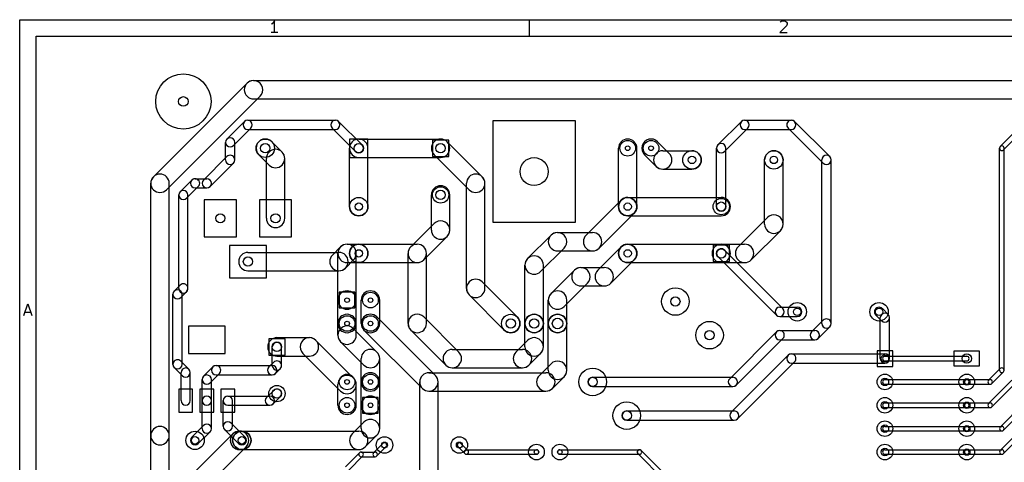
# Model space of a CAD drawing. Extents: x 10 to 287, y -200 to -10.
# Tile 4 of 11: x 10 to 117, y -58 to -10. Entities that reach past the tile are written whole.
import ezdxf

# ---------------------------------------------------------------- set-up
doc = ezdxf.new("R2010")
doc.units = 0
doc.header["$MEASUREMENT"] = 0
doc.layers.add('BLACK', color=250, linetype='CONTINUOUS')
doc.layers.add('WHITE', color=7, linetype='CONTINUOUS')

msp = doc.modelspace()

# ---------------------------------------------------------------- linework, layer by layer
at = {"layer": 'BLACK'}
for p, q in [((10.16, -10.16), (286.842, -10.16)), ((10.16, -199.847), (10.16, -10.16)), ((37.5787, -10.5954), (37.4577, -10.6559)), ((37.6996, -10.4745), (37.5787, -10.5954)), ((37.8206, -10.293), (37.6996, -10.4745)), ((37.8206, -11.563), (37.8206, -10.293)), ((65.4812, -10.16), (65.4812, -11.938)), ((92.7789, -10.414), (92.8394, -10.3535)), ((92.8394, -10.3535), (92.9604, -10.293)), ((92.9604, -10.293), (93.2628, -10.293)), ((93.2628, -10.293), (93.3837, -10.3535)), ((93.3837, -10.3535), (93.4442, -10.414)), ((93.4442, -10.414), (93.5047, -10.535)), ((93.5047, -10.6559), (93.4442, -10.8373)), ((93.5047, -10.535), (93.5047, -10.6559)), ((38.1835, -11.563), (37.4577, -11.563)), ((93.4442, -10.8373), (92.7185, -11.563)), ((92.7185, -11.563), (93.5047, -11.563)), ((11.938, -11.938), (285.064, -11.938)), ((11.938, -198.069), (11.938, -11.938)), ((24.6929, -27.2329), (34.8529, -17.0729)), ((35.56, -16.78), (157.48, -16.78)), ((26.1071, -28.6471), (36.2671, -18.4871)), ((35.56, -18.78), (157.48, -18.78)), ((120.473, -20.1432), (116.663, -23.9532)), ((34.5714, -21.2364), (32.6664, -23.1414)), ((34.925, -21.09), (44.45, -21.09)), ((44.8036, -21.2364), (47.3436, -23.7764)), ((70.54, -21.17), (61.54, -21.17)), ((61.54, -21.17), (61.54, -32.17)), ((70.54, -32.17), (70.54, -21.17)), ((88.5464, -21.2364), (86.0064, -23.7764)), ((88.9, -21.09), (93.98, -21.09)), ((98.1436, -25.0464), (94.3336, -21.2364)), ((120.827, -20.4968), (117.017, -24.3068)), ((35.2786, -21.9436), (33.3736, -23.8486)), ((34.925, -22.09), (44.45, -22.09)), ((44.0964, -21.9436), (46.6364, -24.4836)), ((89.2536, -21.9436), (86.7136, -24.4836)), ((88.9, -22.09), (93.98, -22.09)), ((97.4364, -25.7536), (93.6264, -21.9436)), ((32.52, -25.4), (32.52, -23.495)), ((33.52, -25.4), (33.52, -23.495)), ((38.6572, -24.543), (37.5371, -23.4229)), ((45.99, -23.13), (45.99, -25.13)), ((47.99, -23.13), (45.99, -23.13)), ((46.99, -23.13), (55.88, -23.13)), ((47.99, -25.13), (47.99, -23.13)), ((56.769, -23.241), (54.991, -23.241)), ((54.991, -23.241), (54.991, -25.019)), ((56.5871, -23.4229), (60.3971, -27.2329)), ((56.769, -25.019), (56.769, -23.241)), ((80.7171, -24.6929), (79.4471, -23.4229)), ((45.99, -30.48), (45.99, -24.13)), ((47.99, -30.48), (47.99, -24.13)), ((75.2, -30.48), (75.2, -24.13)), ((77.2, -30.48), (77.2, -24.13)), ((80.01, -24.4), (83.185, -24.4)), ((85.86, -30.48), (85.86, -24.13)), ((86.86, -30.48), (86.86, -24.13)), ((116.59, -48.26), (116.59, -24.13)), ((117.09, -48.26), (117.09, -24.13)), ((30.1264, -27.5864), (32.6664, -25.0464)), ((37.243, -25.9572), (36.1229, -24.8371)), ((36.9501, -31.75), (36.9501, -25.2501)), ((38.9501, -31.75), (38.9501, -25.2501)), ((45.99, -25.13), (47.99, -25.13)), ((46.99, -25.13), (55.88, -25.13)), ((54.991, -25.019), (56.769, -25.019)), ((55.1729, -24.8371), (58.9829, -28.6471)), ((79.3029, -26.1071), (78.0329, -24.8371)), ((91.075, -32.385), (91.075, -25.4)), ((93.075, -32.385), (93.075, -25.4)), ((97.29, -43.18), (97.29, -25.4)), ((98.29, -43.18), (98.29, -25.4)), ((30.8336, -28.2936), (33.3736, -25.7536)), ((80.01, -26.4), (83.185, -26.4)), ((27.5864, -28.8564), (28.8564, -27.5864)), ((29.21, -27.44), (30.48, -27.44)), ((24.4, -55.372), (24.4, -27.94)), ((26.4, -55.372), (26.4, -27.94)), ((28.2936, -29.5636), (29.5636, -28.2936)), ((29.21, -28.44), (30.48, -28.44)), ((58.69, -39.37), (58.69, -27.94)), ((60.69, -39.37), (60.69, -27.94)), ((27.44, -39.37), (27.44, -29.21)), ((28.44, -39.37), (28.44, -29.21)), ((30.2006, -29.75), (30.2006, -33.75)), ((33.7007, -29.75), (30.2006, -29.75)), ((33.7007, -33.75), (33.7007, -29.75)), ((36.2001, -29.75), (36.2001, -33.75)), ((39.7002, -29.75), (36.2001, -29.75)), ((39.7002, -33.75), (39.7002, -29.75)), ((54.88, -33.02), (54.88, -29.21)), ((56.88, -33.02), (56.88, -29.21)), ((71.6829, -33.5829), (75.4929, -29.7729)), ((76.2, -29.48), (86.36, -29.48)), ((73.0971, -34.9971), (76.9071, -31.1871)), ((76.2, -31.48), (86.36, -31.48)), ((88.1929, -34.8529), (91.3679, -31.6779)), ((52.6329, -34.8529), (55.1729, -32.3129)), ((61.54, -32.17), (70.54, -32.17)), ((89.6071, -36.2671), (92.7821, -33.0921)), ((30.2006, -33.75), (33.7007, -33.75)), ((36.2001, -33.75), (39.7002, -33.75)), ((54.0471, -36.2671), (56.5871, -33.7271)), ((65.3329, -36.1229), (67.8729, -33.5829)), ((68.58, -33.29), (72.39, -33.29)), ((32.9504, -34.6989), (32.9504, -38.1991)), ((36.9504, -34.6989), (32.9504, -34.6989)), ((36.9504, -38.1991), (36.9504, -34.6989)), ((45.0129, -34.8529), (44.1239, -35.7419)), ((45.72, -34.56), (46.99, -34.56)), ((46.99, -34.56), (53.34, -34.56)), ((66.7471, -37.5371), (69.2871, -34.9971)), ((68.58, -35.29), (72.39, -35.29)), ((72.9529, -37.3929), (75.4929, -34.8529)), ((76.2, -34.56), (86.36, -34.56)), ((87.249, -34.671), (85.471, -34.671)), ((85.471, -34.671), (85.471, -36.449)), ((86.36, -34.56), (88.9, -34.56)), ((93.0636, -41.5564), (86.7136, -35.2064)), ((87.249, -36.449), (87.249, -34.671)), ((34.9504, -35.449), (44.831, -35.449)), ((44.72, -40.64), (44.72, -35.56)), ((46.4271, -36.2671), (45.5381, -37.1561)), ((46.72, -40.64), (46.72, -35.56)), ((52.34, -43.18), (52.34, -35.56)), ((54.34, -43.18), (54.34, -35.56)), ((74.3671, -38.8071), (76.9071, -36.2671)), ((92.3564, -42.2636), (86.0064, -35.9136)), ((45.72, -36.56), (46.99, -36.56)), ((46.99, -36.56), (53.34, -36.56)), ((65.04, -43.18), (65.04, -36.83)), ((67.04, -43.18), (67.04, -36.83)), ((67.8729, -39.9329), (70.4129, -37.3929)), ((71.12, -37.1), (73.66, -37.1)), ((76.2, -36.56), (86.36, -36.56)), ((85.471, -36.449), (87.249, -36.449)), ((86.36, -36.56), (88.9, -36.56)), ((32.9504, -38.1991), (36.9504, -38.1991)), ((34.9504, -37.449), (44.831, -37.449)), ((26.9514, -39.6514), (27.5864, -39.0164)), ((60.3971, -38.6629), (64.2071, -42.4729)), ((69.2871, -41.3471), (71.8271, -38.8071)), ((71.12, -39.1), (73.66, -39.1)), ((26.805, -47.625), (26.805, -40.005)), ((27.6586, -40.3586), (28.2936, -39.7236)), ((27.805, -47.625), (27.805, -40.005)), ((44.72, -43.18), (44.72, -40.64)), ((46.57, -39.79), (44.87, -39.79)), ((44.87, -39.79), (44.87, -41.49)), ((46.57, -41.49), (46.57, -39.79)), ((46.72, -43.18), (46.72, -40.64)), ((47.26, -43.18), (47.26, -40.64)), ((49.26, -43.18), (49.26, -40.64)), ((58.9829, -40.0771), (62.7929, -43.8871)), ((67.58, -43.18), (67.58, -40.64)), ((69.58, -43.18), (69.58, -40.64)), ((10.6257, -42.297), (11.049, -41.027)), ((11.049, -41.027), (11.4723, -42.297)), ((44.87, -41.49), (46.57, -41.49)), ((92.71, -41.41), (94.615, -41.41)), ((104.494, -42.1914), (103.859, -41.5564)), ((10.7466, -41.9342), (11.3514, -41.9342)), ((48.9671, -42.4729), (55.3171, -48.8229)), ((57.8571, -46.2829), (54.0471, -42.4729)), ((92.71, -42.41), (94.615, -42.41)), ((103.786, -42.8986), (103.151, -42.2636)), ((103.64, -46.99), (103.64, -42.545)), ((104.64, -46.99), (104.64, -42.545)), ((32.48, -43.458), (28.48, -43.458)), ((28.48, -43.458), (28.48, -46.458)), ((32.48, -46.458), (32.48, -43.458)), ((44.72, -44.45), (44.72, -43.18)), ((48.9671, -46.2829), (46.4271, -43.7429)), ((46.72, -44.45), (46.72, -43.18)), ((65.04, -45.72), (65.04, -43.18)), ((67.04, -45.72), (67.04, -43.18)), ((67.58, -48.26), (67.58, -43.18)), ((69.58, -48.26), (69.58, -43.18)), ((96.1664, -44.0964), (97.4364, -42.8264)), ((96.8736, -44.8036), (98.1436, -43.5336)), ((38.989, -44.831), (37.211, -44.831)), ((37.211, -44.831), (37.211, -46.609)), ((38.1, -44.72), (41.624, -44.72)), ((38.989, -46.609), (38.989, -44.831)), ((47.5529, -43.8871), (53.9029, -50.2371)), ((56.4429, -47.6971), (52.6329, -43.8871)), ((87.2764, -49.1764), (92.3564, -44.0964)), ((87.9836, -49.8836), (93.0636, -44.8036)), ((92.71, -43.95), (96.52, -43.95)), ((37.6, -47.752), (37.6, -45.72)), ((38.6, -47.752), (38.6, -45.72)), ((46.4271, -49.1089), (42.3311, -45.0129)), ((47.5529, -47.6971), (45.0129, -45.1571)), ((65.3329, -45.0129), (64.0629, -46.2829)), ((92.71, -44.95), (96.52, -44.95)), ((28.48, -46.458), (32.48, -46.458)), ((37.211, -46.609), (38.989, -46.609)), ((38.1, -46.72), (41.624, -46.72)), ((45.0129, -50.5231), (40.9169, -46.4271)), ((47.26, -49.53), (47.26, -46.99)), ((49.26, -49.53), (49.26, -46.99)), ((57.15, -45.99), (64.77, -45.99)), ((66.7471, -46.4271), (65.4771, -47.6971)), ((87.4288, -52.834), (93.6264, -46.6364)), ((93.98, -46.49), (104.14, -46.49)), ((104.99, -46.14), (103.29, -46.14)), ((103.29, -46.14), (103.29, -47.84)), ((104.14, -46.74), (113.03, -46.74)), ((104.99, -47.84), (104.99, -46.14)), ((114.427, -46.2026), (111.633, -46.2026)), ((111.633, -46.2026), (111.633, -47.7774)), ((114.427, -47.7774), (114.427, -46.2026)), ((27.8404, -48.8676), (26.9514, -47.9786)), ((28.5476, -48.1604), (27.6586, -47.2714)), ((30.1264, -48.9224), (31.1424, -47.9064)), ((31.496, -47.76), (37.592, -47.76)), ((37.2384, -47.9064), (37.7464, -47.3984)), ((37.9456, -48.6136), (38.4536, -48.1056)), ((57.15, -47.99), (64.77, -47.99)), ((66.6029, -48.8229), (67.8729, -47.5529)), ((88.136, -53.5412), (94.3336, -47.3436)), ((93.98, -47.49), (104.14, -47.49)), ((103.29, -47.84), (104.99, -47.84)), ((104.14, -47.24), (113.03, -47.24)), ((111.633, -47.7774), (114.427, -47.7774)), ((116.663, -48.0832), (115.393, -49.3532)), ((27.694, -51.562), (27.694, -48.514)), ((28.694, -51.562), (28.694, -48.514)), ((30.8336, -49.6296), (31.8496, -48.6136)), ((31.496, -48.76), (37.592, -48.76)), ((54.61, -48.53), (67.31, -48.53)), ((68.0171, -50.2371), (69.2871, -48.9671)), ((72.39, -49.03), (87.63, -49.03)), ((117.017, -48.4368), (115.747, -49.7068)), ((29.98, -51.562), (29.98, -49.276)), ((30.98, -51.562), (30.98, -49.276)), ((44.72, -52.07), (44.72, -49.816)), ((46.72, -52.07), (46.72, -49.816)), ((47.26, -52.07), (47.26, -49.53)), ((49.26, -52.07), (49.26, -49.53)), ((53.61, -64.77), (53.61, -49.53)), ((55.61, -64.77), (55.61, -49.53)), ((72.39, -50.03), (87.63, -50.03)), ((104.14, -49.28), (113.03, -49.28)), ((104.14, -49.78), (113.03, -49.78)), ((113.03, -49.28), (115.57, -49.28)), ((113.03, -49.78), (115.57, -49.78)), ((115.393, -51.8932), (117.933, -49.3532)), ((115.747, -52.2468), (118.287, -49.7068)), ((28.944, -50.312), (27.444, -50.312)), ((27.444, -50.312), (27.444, -52.812)), ((28.944, -52.812), (28.944, -50.312)), ((31.23, -50.312), (29.73, -50.312)), ((29.73, -50.312), (29.73, -52.812)), ((31.23, -52.812), (31.23, -50.312)), ((33.516, -50.312), (32.016, -50.312)), ((32.016, -50.312), (32.016, -52.812)), ((32.766, -51.062), (37.338, -51.062)), ((33.516, -52.812), (33.516, -50.312)), ((36.9844, -51.2084), (37.7464, -50.4464)), ((37.6916, -51.9156), (38.4536, -51.1536)), ((49.11, -51.22), (47.41, -51.22)), ((47.41, -51.22), (47.41, -52.92)), ((49.11, -52.92), (49.11, -51.22)), ((54.61, -50.53), (67.31, -50.53)), ((29.98, -54.61), (29.98, -51.562)), ((30.98, -54.61), (30.98, -51.562)), ((32.266, -54.356), (32.266, -51.562)), ((32.766, -52.062), (37.338, -52.062)), ((33.266, -54.356), (33.266, -51.562)), ((47.26, -54.61), (47.26, -52.07)), ((49.26, -54.61), (49.26, -52.07)), ((104.14, -51.82), (113.03, -51.82)), ((104.14, -52.32), (113.03, -52.32)), ((113.03, -51.82), (115.57, -51.82)), ((113.03, -52.32), (115.57, -52.32)), ((119.203, -51.8932), (116.663, -54.4332)), ((119.557, -52.2468), (117.017, -54.7868)), ((27.444, -52.812), (28.944, -52.812)), ((29.73, -52.812), (31.23, -52.812)), ((32.016, -52.812), (33.516, -52.812)), ((47.41, -52.92), (49.11, -52.92)), ((76.0984, -52.6876), (87.7824, -52.6876)), ((116.663, -56.9732), (120.473, -53.1632)), ((30.1264, -54.2564), (28.8564, -55.5264)), ((33.1196, -54.0024), (34.6436, -55.5264)), ((47.5529, -53.9029), (46.2829, -55.1729)), ((76.0984, -53.6876), (87.7824, -53.6876)), ((104.14, -54.36), (113.03, -54.36)), ((113.03, -54.36), (116.84, -54.36)), ((117.017, -57.3268), (120.827, -53.5168)), ((24.4, -91.948), (24.4, -55.372)), ((26.4, -91.948), (26.4, -55.372)), ((33.3289, -55.1729), (28.7569, -59.7449)), ((30.8336, -54.9636), (29.5636, -56.2336)), ((32.4124, -54.7096), (33.9364, -56.2336)), ((34.036, -54.88), (34.29, -54.88)), ((34.29, -54.88), (46.99, -54.88)), ((48.9671, -55.3171), (47.6971, -56.5871)), ((104.14, -54.86), (113.03, -54.86)), ((113.03, -54.86), (116.84, -54.86)), ((34.7431, -56.5871), (30.1711, -61.1591)), ((49.6072, -56.2112), (48.5912, -57.2272)), ((49.9608, -56.5648), (48.9448, -57.5808)), ((58.4972, -57.3268), (57.7352, -56.5648)), ((58.8508, -56.9732), (58.0888, -56.2112)), ((34.036, -56.88), (34.29, -56.88)), ((34.29, -56.88), (46.99, -56.88)), ((47.0672, -57.2272), (45.5432, -58.7512)), ((47.4208, -57.5808), (45.8968, -59.1048)), ((47.244, -57.154), (48.768, -57.154)), ((47.244, -57.654), (48.768, -57.654)), ((58.674, -56.9), (66.294, -56.9)), ((58.674, -57.4), (66.294, -57.4)), ((68.834, -56.9), (77.47, -56.9)), ((68.834, -57.4), (77.47, -57.4)), ((80.0872, -60.1208), (77.2932, -57.3268)), ((80.4408, -59.7672), (77.6468, -56.9732)), ((104.14, -56.9), (113.03, -56.9)), ((104.14, -57.4), (113.03, -57.4)), ((113.03, -56.9), (116.84, -56.9)), ((113.03, -57.4), (116.84, -57.4))]:
    msp.add_line(p, q, dxfattribs=at)
for centre, radius in [((27.94, -19.05), 3), ((36.83, -24.13), 1), ((76.2, -24.13), 0.8496), ((78.74, -24.13), 0.8496), ((83.185, -25.4), 1), ((92.075, -25.4), 1), ((55.88, -29.21), 0.889), ((46.99, -30.48), 0.9995), ((76.2, -30.48), 0.9995), ((86.36, -30.48), 0.889), ((46.99, -35.56), 0.9995), ((76.2, -35.56), 0.9995), ((81.3816, -40.7924), 1.4999), ((48.26, -40.64), 0.85), ((94.615, -41.91), 1), ((103.505, -41.91), 1), ((45.72, -43.18), 0.85), ((48.26, -43.18), 0.85), ((63.5, -43.18), 1), ((66.04, -43.18), 1), ((68.58, -43.18), 1), ((85.09, -44.45), 1.4999), ((72.39, -49.53), 1.4999), ((45.72, -49.53), 0.85), ((48.26, -49.53), 0.85), ((104.14, -49.53), 0.85), ((113.03, -49.53), 0.85), ((38.1, -50.8), 0.889), ((45.72, -52.07), 0.85), ((104.14, -52.07), 0.85), ((113.03, -52.07), 0.85), ((76.0984, -53.1876), 1.4999), ((104.14, -54.61), 0.85), ((113.03, -54.61), 0.85), ((29.21, -55.88), 0.9995), ((34.29, -55.88), 0.9995), ((49.784, -56.388), 0.9), ((57.912, -56.388), 0.9), ((66.294, -57.15), 0.85), ((68.834, -57.15), 0.85), ((104.14, -57.15), 0.85), ((113.03, -57.15), 0.85)]:
    msp.add_circle(centre, radius, dxfattribs=at)
for centre, radius, start, end in [((35.56, -17.78), 1, 90, 270), ((35.56, -17.78), 1, 315, 495), ((34.925, -21.59), 0.5, 90, 270), ((34.925, -21.59), 0.5, -45, 135), ((44.45, -21.59), 0.5, 45, 225), ((44.45, -21.59), 0.5, 270, 450), ((88.9, -21.59), 0.5, 90, 270), ((88.9, -21.59), 0.5, -45, 135), ((93.98, -21.59), 0.5, 405, 585), ((93.98, -21.59), 0.5, 270, 450), ((33.02, -23.495), 0.5, 360, 540), ((33.02, -23.495), 0.5, 135, 315), ((36.83, -24.13), 1, 405, 585), ((46.99, -24.13), 1, 360, 540), ((46.99, -24.13), 1, 90, 270), ((55.88, -24.13), 1, 45, 225), ((55.88, -24.13), 1, 270, 450), ((76.2, -24.13), 1, 360, 540), ((78.74, -24.13), 1, 405, 585), ((37.9501, -25.2501), 1, 360, 540), ((37.9501, -25.2501), 1, 225, 405), ((46.99, -24.13), 0.5, 225, 405), ((80.01, -25.4), 1, 90, 270), ((83.185, -25.4), 1, 270, 450), ((86.36, -24.13), 0.5, 360, 540), ((86.36, -24.13), 0.5, 135, 315), ((92.075, -25.4), 1, 360, 540), ((116.84, -24.13), 0.25, 360, 540), ((116.84, -24.13), 0.25, 135, 315), ((33.02, -25.4), 0.5, 180, 360), ((33.02, -25.4), 0.5, 315, 495), ((80.01, -25.4), 1, 225, 405), ((97.79, -25.4), 0.5, 360, 540), ((97.79, -25.4), 0.5, 225, 405), ((25.4, -27.94), 1, 360, 540), ((25.4, -27.94), 1, 135, 315), ((29.21, -27.94), 0.5, 90, 270), ((29.21, -27.94), 0.5, 315, 495), ((30.48, -27.94), 0.5, 135, 315), ((30.48, -27.94), 0.5, 270, 450), ((59.69, -27.94), 1, 360, 540), ((59.69, -27.94), 1, 225, 405), ((27.94, -29.21), 0.5, 360, 540), ((27.94, -29.21), 0.5, 135, 315), ((55.88, -29.21), 1, 360, 540), ((76.2, -30.48), 1, 90, 270), ((76.2, -30.48), 1, 315, 495), ((86.36, -30.48), 1, 270, 450), ((46.99, -30.48), 1, 180, 360), ((76.2, -30.48), 1, 180, 360), ((86.36, -30.48), 0.5, 180, 360), ((37.9501, -31.75), 1, 180, 360), ((55.88, -33.02), 1, 315, 495), ((92.075, -32.385), 1, 315, 495), ((55.88, -33.02), 1, 180, 360), ((92.075, -32.385), 1, 180, 360), ((68.58, -34.29), 1, 90, 270), ((68.58, -34.29), 1, 315, 495), ((72.39, -34.29), 1, 135, 315), ((72.39, -34.29), 1, 270, 450), ((45.72, -35.56), 1, 360, 540), ((45.72, -35.56), 1, 90, 270), ((45.72, -35.56), 1, -45, 135), ((46.99, -35.56), 1, 90, 270), ((46.99, -35.56), 1, 270, 450), ((53.34, -35.56), 1, 360, 540), ((53.34, -35.56), 1, 135, 315), ((53.34, -35.56), 1, 270, 450), ((76.2, -35.56), 1, 90, 270), ((76.2, -35.56), 1, 315, 495), ((86.36, -35.56), 1, 90, 270), ((86.36, -35.56), 0.5, 405, 585), ((86.36, -35.56), 1, 270, 450), ((88.9, -35.56), 1, 135, 315), ((88.9, -35.56), 1, 270, 450), ((34.9504, -36.449), 1, 90, 270), ((44.831, -36.449), 1, 135, 315), ((44.831, -36.449), 1, 270, 450), ((66.04, -36.83), 1, 360, 540), ((66.04, -36.83), 1, 135, 315), ((71.12, -38.1), 1, 90, 270), ((71.12, -38.1), 1, 315, 495), ((73.66, -38.1), 1, 135, 315), ((73.66, -38.1), 1, 270, 450), ((59.69, -39.37), 1, 45, 225), ((27.305, -40.005), 0.5, 360, 540), ((27.94, -39.37), 0.5, 180, 360), ((27.94, -39.37), 0.5, 315, 495), ((59.69, -39.37), 1, 180, 360), ((27.305, -40.005), 0.5, 135, 315), ((45.72, -40.64), 1, 360, 540), ((45.72, -40.64), 1, 180, 360), ((48.26, -40.64), 1, 360, 540), ((68.58, -40.64), 1, 360, 540), ((68.58, -40.64), 1, 135, 315), ((92.71, -41.91), 0.5, 90, 270), ((92.71, -41.91), 0.5, 225, 405), ((94.615, -41.91), 0.5, 270, 450), ((103.505, -41.91), 0.5, 405, 585), ((45.72, -43.18), 1, 360, 540), ((48.26, -43.18), 1, 45, 225), ((53.34, -43.18), 1, 405, 585), ((63.5, -43.18), 1, 225, 405), ((66.04, -43.18), 1, 360, 540), ((68.58, -43.18), 1, 360, 540), ((97.79, -43.18), 0.5, 315, 495), ((104.14, -42.545), 0.5, 360, 540), ((104.14, -42.545), 0.5, 225, 405), ((45.72, -43.18), 1, 180, 360), ((45.72, -44.45), 1, 405, 585), ((48.26, -43.18), 1, 180, 360), ((53.34, -43.18), 1, 180, 360), ((66.04, -43.18), 1, 180, 360), ((68.58, -43.18), 1, 180, 360), ((97.79, -43.18), 0.5, 180, 360), ((38.1, -45.72), 1, 90, 270), ((41.624, -45.72), 1, 405, 585), ((41.624, -45.72), 1, 270, 450), ((45.72, -44.45), 1, 180, 360), ((66.04, -45.72), 1, -45, 135), ((92.71, -44.45), 0.5, 90, 270), ((92.71, -44.45), 0.5, 315, 495), ((96.52, -44.45), 0.5, 135, 315), ((96.52, -44.45), 0.5, 270, 450), ((38.1, -45.72), 0.5, 360, 540), ((66.04, -45.72), 1, 180, 360), ((48.26, -46.99), 1, 360, 540), ((48.26, -46.99), 1, 225, 405), ((57.15, -46.99), 1, 90, 270), ((57.15, -46.99), 1, 225, 405), ((64.77, -46.99), 1, 135, 315), ((64.77, -46.99), 1, 270, 450), ((93.98, -46.99), 0.5, 90, 270), ((93.98, -46.99), 0.5, 315, 495), ((104.14, -46.99), 0.5, 180, 360), ((104.14, -46.99), 0.25, 90, 270), ((104.14, -46.99), 0.5, 270, 450), ((113.03, -46.99), 0.25, 270, 450), ((27.305, -47.625), 0.5, 405, 585), ((27.305, -47.625), 0.5, 180, 360), ((28.194, -48.514), 0.5, 360, 540), ((31.496, -48.26), 0.5, 90, 270), ((31.496, -48.26), 0.5, 315, 495), ((37.592, -48.26), 0.5, 135, 315), ((37.592, -48.26), 0.5, 270, 450), ((38.1, -47.752), 0.5, 180, 360), ((38.1, -47.752), 0.5, 315, 495), ((68.58, -48.26), 1, 315, 495), ((116.84, -48.26), 0.25, -45, 135), ((28.194, -48.514), 0.5, 225, 405), ((30.48, -49.276), 0.5, 360, 540), ((30.48, -49.276), 0.5, 135, 315), ((45.72, -49.816), 1, 360, 540), ((45.72, -49.816), 1, 225, 405), ((48.26, -49.53), 1, 360, 540), ((54.61, -49.53), 1, 360, 540), ((54.61, -49.53), 1, 90, 270), ((54.61, -49.53), 1, 225, 405), ((67.31, -49.53), 1, 135, 315), ((67.31, -49.53), 1, 270, 450), ((68.58, -48.26), 1, 180, 360), ((72.39, -49.53), 0.5, 90, 270), ((87.63, -49.53), 0.5, 135, 315), ((87.63, -49.53), 0.5, 270, 450), ((116.84, -48.26), 0.25, 180, 360), ((48.26, -49.53), 1, 180, 360), ((104.14, -49.53), 0.25, 90, 270), ((113.03, -49.53), 0.25, 90, 270), ((113.03, -49.53), 0.25, 270, 450), ((115.57, -49.53), 0.25, 135, 315), ((115.57, -49.53), 0.25, 270, 450), ((30.48, -51.562), 0.5, 360, 540), ((32.766, -51.562), 0.5, 90, 270), ((32.766, -51.562), 0.5, 360, 540), ((37.338, -51.562), 0.5, 135, 315), ((37.338, -51.562), 0.5, 270, 450), ((38.1, -50.8), 0.5, 315, 495), ((48.26, -52.07), 1, 360, 540), ((28.194, -51.562), 0.5, 180, 360), ((30.48, -51.562), 0.5, 180, 360), ((45.72, -52.07), 1, 180, 360), ((48.26, -52.07), 1, 180, 360), ((104.14, -52.07), 0.25, 90, 270), ((113.03, -52.07), 0.25, 90, 270), ((113.03, -52.07), 0.25, 270, 450), ((115.57, -52.07), 0.25, 135, 315), ((115.57, -52.07), 0.25, 270, 450), ((76.0984, -53.1876), 0.5, 90, 270), ((87.7824, -53.1876), 0.5, 135, 315), ((87.7824, -53.1876), 0.5, 270, 450), ((25.4, -55.372), 1, 360, 540), ((30.48, -54.61), 0.5, -45, 135), ((32.766, -54.356), 0.5, 45, 225), ((32.766, -54.356), 0.5, 180, 360), ((48.26, -54.61), 1, -45, 135), ((104.14, -54.61), 0.25, 90, 270), ((113.03, -54.61), 0.25, 90, 270), ((113.03, -54.61), 0.25, 270, 450), ((116.84, -54.61), 0.25, 135, 315), ((116.84, -54.61), 0.25, 270, 450), ((25.4, -55.372), 1, 180, 360), ((29.21, -55.88), 0.5, 135, 315), ((30.48, -54.61), 0.5, 180, 360), ((34.036, -55.88), 1, 90, 270), ((34.29, -55.88), 1, 90, 270), ((34.036, -55.88), 1, -45, 135), ((34.29, -55.88), 0.5, 225, 405), ((34.29, -55.88), 1, 270, 450), ((46.99, -55.88), 1, 135, 315), ((46.99, -55.88), 1, 270, 450), ((48.26, -54.61), 1, 180, 360), ((49.784, -56.388), 0.25, -45, 135), ((57.912, -56.388), 0.25, 405, 585), ((47.244, -57.404), 0.25, 90, 270), ((47.244, -57.404), 0.25, -45, 135), ((48.768, -57.404), 0.25, 135, 315), ((48.768, -57.404), 0.25, 270, 450), ((58.674, -57.15), 0.25, 90, 270), ((58.674, -57.15), 0.25, 225, 405), ((66.294, -57.15), 0.25, 270, 450), ((68.834, -57.15), 0.25, 90, 270), ((77.47, -57.15), 0.25, 405, 585), ((77.47, -57.15), 0.25, 270, 450), ((104.14, -57.15), 0.25, 90, 270), ((113.03, -57.15), 0.25, 90, 270), ((113.03, -57.15), 0.25, 270, 450), ((116.84, -57.15), 0.25, 135, 315), ((116.84, -57.15), 0.25, 270, 450)]:
    msp.add_arc(centre, radius, start, end, dxfattribs=at)
at = {"layer": 'WHITE'}
for centre, radius in [((27.94, -19.05), 0.524), ((36.83, -24.13), 0.508), ((46.99, -24.13), 0.508), ((55.88, -24.13), 0.508), ((76.2, -24.13), 0.2502), ((78.74, -24.13), 0.2502), ((66.04, -26.67), 1.524), ((83.185, -25.4), 0.4065), ((92.075, -25.4), 0.4065), ((55.88, -29.21), 0.508), ((46.99, -30.48), 0.4001), ((76.2, -30.48), 0.4001), ((86.36, -30.48), 0.508), ((31.9507, -31.75), 0.5004), ((37.9501, -31.75), 0.5004), ((46.99, -35.56), 0.4001), ((76.2, -35.56), 0.4001), ((86.36, -35.56), 0.508), ((34.9504, -36.449), 0.5), ((45.72, -40.64), 0.25), ((48.26, -40.64), 0.25), ((81.3816, -40.7924), 0.5004), ((94.615, -41.91), 0.4065), ((103.505, -41.91), 0.4065), ((63.5, -43.18), 0.5), ((66.04, -43.18), 0.5), ((68.58, -43.18), 0.5715), ((45.72, -43.18), 0.25), ((48.26, -43.18), 0.25), ((85.09, -44.45), 0.5004), ((38.1, -45.72), 0.508), ((104.14, -46.99), 0.4065), ((113.03, -46.99), 0.508), ((72.39, -49.53), 0.5004), ((104.14, -49.53), 0.4065), ((113.03, -49.53), 0.35), ((45.72, -49.53), 0.25), ((48.26, -49.53), 0.25), ((38.1, -50.8), 0.508), ((45.72, -52.07), 0.25), ((48.26, -52.07), 0.25), ((104.14, -52.07), 0.4065), ((113.03, -52.07), 0.35), ((76.0984, -53.1876), 0.5004), ((104.14, -54.61), 0.4065), ((113.03, -54.61), 0.35), ((29.21, -55.88), 0.4001), ((34.29, -55.88), 0.4001), ((49.784, -56.388), 0.3175), ((57.912, -56.388), 0.3175), ((66.294, -57.15), 0.25), ((68.834, -57.15), 0.25), ((104.14, -57.15), 0.4065), ((113.03, -57.15), 0.35)]:
    msp.add_circle(centre, radius, dxfattribs=at)

doc.saveas('drawing.dxf')
